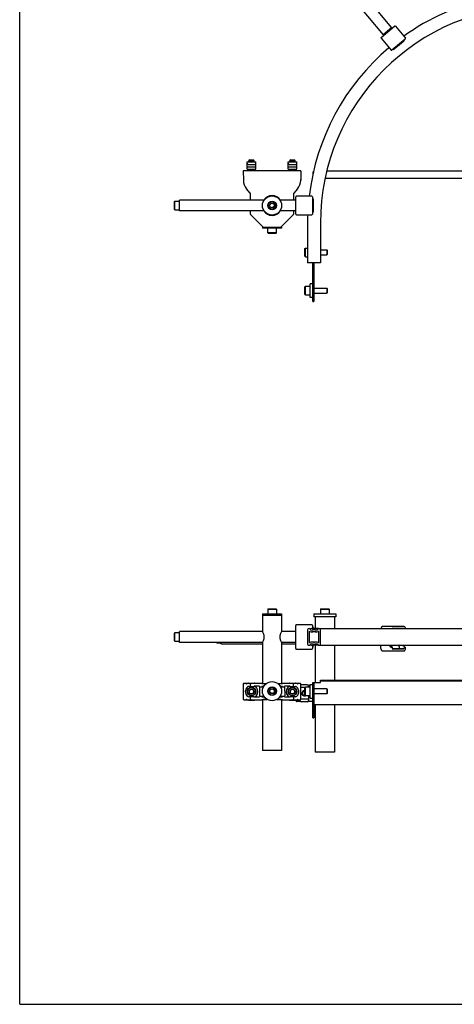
# Model space of a CAD drawing. Header units: inches. Extents: x 0 to 88, y 0 to 68.
# Tile 1 of 4: x 0 to 19.9, y 0 to 45. Entities that reach past the tile are written whole.
import ezdxf

# ---------------------------------------------------------------- set-up
doc = ezdxf.new("R2010")
doc.units = ezdxf.units.IN
doc.header["$LTSCALE"] = 4.84
doc.header["$MEASUREMENT"] = 0
doc.layers.get('0').update_dxf_attribs({"linetype": 'CONTINUOUS'})
for name, color, linetype in [('206380_BL2', 7, 'CONTINUOUS'), ('206381_206381_BL7', 7, 'CONTINUOUS'), ('206383_206383_BL23', 7, 'CONTINUOUS'), ('206383_206383_BL9', 7, 'CONTINUOUS'), ('206385_0_875OD_BL18', 7, 'CONTINUOUS'), ('206385_0_875OD_BL6', 7, 'CONTINUOUS'), ('206386_BL1', 7, 'CONTINUOUS'), ('206397_206397_BL37', 7, 'CONTINUOUS'), ('206397_206397_BL52', 7, 'CONTINUOUS'), ('206685_BL10', 7, 'CONTINUOUS'), ('206685_BL29', 7, 'CONTINUOUS'), ('206685_BL30', 7, 'CONTINUOUS'), ('207125_WW_207125_08_BL16', 7, 'CONTINUOUS'), ('207138_WW_8_BL14', 7, 'CONTINUOUS'), ('234013M_BL44', 7, 'CONTINUOUS'), ('605279P_BL15', 7, 'CONTINUOUS'), ('807_2859_91760A321_BL12', 7, 'CONTINUOUS'), ('807_2859_91760A321_BL4', 7, 'CONTINUOUS'), ('807_2859_91760A321_BL55', 7, 'CONTINUOUS'), ('911_709_91090A107_BL5', 7, 'CONTINUOUS'), ('911_709_91090A107_BL51', 7, 'CONTINUOUS'), ('911_710_911_710_BL17', 7, 'CONTINUOUS'), ('9206XXM_920614M_BL11', 7, 'CONTINUOUS'), ('9206XXM_920614M_BL3', 7, 'CONTINUOUS'), ('9206XXM_920614M_BL8', 7, 'CONTINUOUS'), ('9206XXM_9206150M_BL0', 7, 'CONTINUOUS'), ('9206XXM_920620M_BL13', 7, 'CONTINUOUS'), ('9206XXM_920620M_BL50', 7, 'CONTINUOUS')]:
    doc.layers.add(name, color=color, linetype=linetype)

# ---------------------------------------------------------------- blocks, each defined once
blk = doc.blocks.new('9206XXM_9206150M_BL0', base_point=(7.198, 26.676))
at = {"layer": '9206XXM_9206150M_BL0', "color": 7, "linetype": 'CONTINUOUS'}
for p, q in [((7.08, 36.723), (7.099, 36.742)), ((7.08, 36.368), (7.08, 36.723)), ((7.099, 36.349), (7.099, 36.742)), ((7.099, 36.742), (7.316, 36.742)), ((7.08, 36.368), (7.099, 36.349)), ((7.099, 36.349), (7.316, 36.349)), ((7.08, 16.983), (7.099, 17.003)), ((7.08, 16.629), (7.08, 16.983)), ((7.099, 16.609), (7.099, 17.003)), ((7.099, 17.003), (7.316, 17.003)), ((7.08, 16.629), (7.099, 16.609)), ((7.099, 16.609), (7.316, 16.609))]:
    blk.add_line(p, q, dxfattribs=at)
blk = doc.blocks.new('206386_BL1', base_point=(9.971, 26.676))
at = {"layer": '206386_BL1', "color": 7, "linetype": 'CONTINUOUS'}
for p, q in [((7.316, 36.295), (7.316, 36.795)), ((11.182, 36.795), (7.316, 36.795)), ((12.626, 36.795), (11.9, 36.795)), ((11.182, 36.295), (7.316, 36.295)), ((12.626, 36.295), (11.9, 36.295)), ((7.316, 16.556), (7.316, 17.056)), ((11.106, 17.056), (7.316, 17.056)), ((12.626, 17.056), (11.975, 17.056)), ((11.106, 16.556), (7.316, 16.556)), ((12.626, 16.556), (11.975, 16.556))]:
    blk.add_line(p, q, dxfattribs=at)
blk = doc.blocks.new('206380_BL2', base_point=(39.561, 31.383))
at = {"layer": '206380_BL2', "color": 7, "linetype": 'CONTINUOUS'}
for p, q in [((10.226, 38.124), (10.229, 37.709)), ((12.856, 38.124), (10.226, 38.124)), ((12.856, 38.124), (12.852, 37.709)), ((10.254, 37.709), (10.229, 37.709)), ((12.852, 37.709), (12.827, 37.709)), ((10.377, 37.311), (10.396, 37.327)), ((10.547, 37.111), (10.377, 37.311)), ((10.553, 36.795), (10.553, 37.095)), ((12.529, 37.095), (12.529, 36.795)), ((12.705, 37.311), (12.535, 37.111)), ((12.685, 37.327), (12.705, 37.311)), ((10.553, 36.147), (10.553, 36.295)), ((10.56, 36.129), (11.124, 35.565)), ((12.522, 36.129), (11.957, 35.565)), ((12.529, 36.295), (12.529, 36.147)), ((11.142, 35.557), (11.23, 35.557)), ((11.852, 35.557), (11.94, 35.557)), ((10.226, 14.656), (10.226, 13.956)), ((11.103, 14.681), (10.251, 14.681)), ((10.475, 14.542), (10.714, 14.542)), ((10.553, 14.575), (10.553, 14.647)), ((10.966, 14.55), (10.836, 14.55)), ((11.068, 14.556), (11.069, 14.556)), ((11.071, 14.667), (11.069, 14.667)), ((11.069, 14.556), (11.07, 14.556)), ((11.07, 14.556), (11.072, 14.556)), ((11.073, 14.667), (11.071, 14.667)), ((11.072, 14.556), (11.074, 14.556)), ((11.103, 14.542), (11.072, 14.542)), ((11.074, 14.666), (11.073, 14.667)), ((11.078, 14.666), (11.074, 14.666)), ((11.074, 14.556), (11.078, 14.556)), ((11.082, 14.666), (11.078, 14.666)), ((11.078, 14.556), (11.083, 14.556)), ((11.088, 14.666), (11.082, 14.666)), ((11.083, 14.556), (11.092, 14.556)), ((11.098, 14.666), (11.088, 14.666)), ((11.092, 14.556), (11.103, 14.557)), ((11.112, 14.666), (11.098, 14.666)), ((11.103, 14.557), (11.119, 14.557)), ((11.13, 14.665), (11.112, 14.666)), ((11.119, 14.557), (11.138, 14.557)), ((11.15, 14.665), (11.13, 14.665)), ((11.138, 14.557), (11.162, 14.557)), ((11.257, 14.659), (11.142, 14.659)), ((11.142, 14.563), (11.173, 14.563)), ((11.174, 14.665), (11.15, 14.665)), ((11.162, 14.557), (11.17, 14.558)), ((11.201, 14.664), (11.174, 14.665)), ((11.231, 14.664), (11.201, 14.664)), ((11.263, 14.664), (11.231, 14.664)), ((11.827, 14.664), (11.818, 14.664)), ((11.94, 14.659), (11.825, 14.659)), ((11.859, 14.664), (11.827, 14.664)), ((11.892, 14.665), (11.859, 14.664)), ((11.92, 14.665), (11.892, 14.665)), ((11.908, 14.563), (11.94, 14.563)), ((11.912, 14.558), (11.935, 14.557)), ((11.943, 14.665), (11.92, 14.665)), ((11.935, 14.557), (11.955, 14.557)), ((11.963, 14.665), (11.943, 14.665)), ((11.955, 14.557), (11.972, 14.557)), ((11.979, 14.666), (11.963, 14.665)), ((11.972, 14.557), (11.986, 14.556)), ((12.831, 14.681), (11.978, 14.681)), ((12.009, 14.542), (11.978, 14.542)), ((11.99, 14.666), (11.979, 14.666)), ((11.986, 14.556), (11.995, 14.556)), ((11.999, 14.666), (11.99, 14.666)), ((11.995, 14.556), (12.001, 14.556)), ((12.004, 14.666), (11.999, 14.666)), ((12.001, 14.556), (12.005, 14.556)), ((12.007, 14.666), (12.004, 14.666)), ((12.005, 14.556), (12.008, 14.556)), ((12.01, 14.667), (12.007, 14.666)), ((12.008, 14.556), (12.01, 14.556)), ((12.011, 14.667), (12.01, 14.667)), ((12.01, 14.556), (12.012, 14.556)), ((12.013, 14.667), (12.011, 14.667)), ((12.014, 14.667), (12.013, 14.667)), ((12.246, 14.55), (12.116, 14.55)), ((12.368, 14.542), (12.607, 14.542)), ((12.529, 14.575), (12.529, 14.647)), ((12.856, 13.956), (12.856, 14.656)), ((13.187, 14.602), (13.281, 14.602)), ((10.714, 14.07), (10.475, 14.07)), ((10.553, 13.965), (10.553, 14.037)), ((10.836, 14.063), (10.966, 14.063)), ((11.071, 14.057), (11.069, 14.057)), ((11.073, 14.057), (11.071, 14.057)), ((11.072, 14.07), (11.103, 14.07)), ((11.074, 14.056), (11.073, 14.057)), ((11.078, 14.056), (11.074, 14.056)), ((11.082, 14.056), (11.078, 14.056)), ((11.088, 14.056), (11.082, 14.056)), ((11.098, 14.056), (11.088, 14.056)), ((11.112, 14.056), (11.098, 14.056)), ((11.13, 14.055), (11.112, 14.056)), ((11.15, 14.055), (11.13, 14.055)), ((11.203, 14.049), (11.142, 14.049)), ((11.174, 14.055), (11.15, 14.055)), ((11.198, 14.054), (11.174, 14.055)), ((11.94, 14.049), (11.879, 14.049)), ((11.94, 14.055), (11.916, 14.055)), ((11.96, 14.055), (11.94, 14.055)), ((11.977, 14.056), (11.96, 14.055)), ((11.988, 14.056), (11.977, 14.056)), ((11.978, 14.07), (12.009, 14.07)), ((11.997, 14.056), (11.988, 14.056)), ((12.007, 14.056), (12.004, 14.056)), ((12.01, 14.057), (12.007, 14.056)), ((12.011, 14.057), (12.01, 14.057)), ((12.013, 14.057), (12.011, 14.057)), ((12.014, 14.057), (12.013, 14.057)), ((12.116, 14.063), (12.246, 14.063)), ((12.607, 14.07), (12.368, 14.07)), ((12.529, 14.037), (12.529, 13.965)), ((10.251, 13.931), (11.103, 13.931)), ((11.068, 13.946), (11.069, 13.946)), ((11.069, 13.946), (11.07, 13.946)), ((11.07, 13.946), (11.072, 13.946)), ((11.072, 13.946), (11.074, 13.946)), ((11.074, 13.946), (11.077, 13.946)), ((11.077, 13.946), (11.082, 13.946)), ((11.082, 13.946), (11.088, 13.946)), ((11.088, 13.946), (11.098, 13.947)), ((11.098, 13.947), (11.11, 13.947)), ((11.11, 13.947), (11.128, 13.947)), ((11.128, 13.947), (11.15, 13.947)), ((11.142, 13.953), (11.312, 13.953)), ((11.15, 13.947), (11.175, 13.948)), ((11.175, 13.948), (11.206, 13.948)), ((11.206, 13.948), (11.242, 13.948)), ((11.242, 13.948), (11.276, 13.948)), ((11.762, 13.949), (11.798, 13.948)), ((11.769, 13.953), (11.94, 13.953)), ((11.798, 13.948), (11.834, 13.948)), ((11.834, 13.948), (11.866, 13.948)), ((11.866, 13.948), (11.895, 13.948)), ((11.895, 13.948), (11.92, 13.947)), ((11.92, 13.947), (11.942, 13.947)), ((11.942, 13.947), (11.961, 13.947)), ((11.961, 13.947), (11.977, 13.947)), ((11.977, 13.947), (11.99, 13.946)), ((11.978, 13.931), (12.831, 13.931)), ((11.99, 13.946), (11.998, 13.946)), ((11.998, 13.946), (12.004, 13.946)), ((12.004, 13.946), (12.007, 13.946)), ((12.007, 13.946), (12.009, 13.946)), ((12.009, 13.946), (12.011, 13.946)), ((12.011, 13.946), (12.012, 13.946)), ((12.642, 13.877), (12.642, 13.928)), ((12.852, 13.852), (12.667, 13.852)), ((13.401, 13.852), (13.187, 13.852))]:
    blk.add_line(p, q, dxfattribs=at)
for points in [[(11.069, 14.667), (11.068, 14.667), (11.068, 14.667), (11.067, 14.667), (11.067, 14.667), (11.067, 14.667), (11.067, 14.667), (11.067, 14.667)], [(11.067, 14.555), (11.067, 14.555), (11.067, 14.555), (11.067, 14.555), (11.067, 14.555), (11.067, 14.555), (11.067, 14.555), (11.068, 14.556), (11.068, 14.556)], [(12.012, 14.556), (12.013, 14.556), (12.013, 14.556), (12.014, 14.556), (12.014, 14.555), (12.015, 14.555), (12.015, 14.555), (12.015, 14.555), (12.015, 14.555)], [(12.015, 14.667), (12.015, 14.667), (12.015, 14.667), (12.015, 14.667), (12.015, 14.667), (12.015, 14.667), (12.014, 14.667), (12.014, 14.667), (12.014, 14.667)], [(11.069, 14.057), (11.068, 14.057), (11.068, 14.057), (11.067, 14.057), (11.067, 14.057), (11.067, 14.057), (11.067, 14.057), (11.067, 14.057)], [(11.916, 14.055), (11.887, 14.054), (11.883, 14.054)], [(12.004, 14.056), (11.999, 14.056), (11.997, 14.056)], [(12.015, 14.057), (12.015, 14.057), (12.015, 14.057), (12.015, 14.057), (12.015, 14.057), (12.015, 14.057), (12.014, 14.057), (12.014, 14.057), (12.014, 14.057)], [(11.067, 13.945), (11.067, 13.945), (11.067, 13.945), (11.067, 13.945), (11.067, 13.945), (11.067, 13.945), (11.067, 13.945), (11.068, 13.946), (11.068, 13.946)], [(11.276, 13.948), (11.314, 13.949), (11.32, 13.949)], [(12.012, 13.946), (12.013, 13.946), (12.014, 13.946), (12.014, 13.945), (12.015, 13.945), (12.015, 13.945), (12.015, 13.945), (12.015, 13.945)]]:
    blk.add_lwpolyline(points, dxfattribs=at)
for centre, radius, start, end in [((10.854, 37.715), 0.625, 180.5, 220.2173), ((12.227, 37.715), 0.625, 319.7827, 359.5), ((10.528, 37.095), 0.025, 0, 40.2173), ((11.541, 36.545), 0.454, 33.4836, 146.5162), ((12.554, 37.095), 0.025, 139.7827, 180), ((10.578, 36.147), 0.025, 180, 225), ((11.541, 36.545), 0.454, 213.4836, 326.5162), ((12.504, 36.147), 0.025, 315, 360), ((11.142, 35.582), 0.025, 225, 270), ((11.94, 35.582), 0.025, 270, 315), ((10.254, 14.653), 0.025, 90.0081, 179.9919), ((10.603, 14.306), 0.288, 133.5992, 226.4008), ((10.475, 14.441), 0.101, 90, 133.5992), ((10.578, 14.647), 0.025, 90.0017, 179.9959), ((10.578, 14.575), 0.025, 180.0041, 269.9983), ((10.714, 14.399), 0.143, 42.4209, 90), ((10.863, -9.309), 23.858, 90.0647, 90.351), ((10.714, 14.399), 0.143, 40.0688, 42.4326), ((10.603, 14.306), 0.288, 319.9325, 40.0675), ((10.603, 14.306), 0.294, 318.7126, 41.2874), ((12.478, 14.306), 0.294, 138.7126, 221.2874), ((12.478, 14.306), 0.288, 139.9325, 220.0675), ((12.238, -3.865), 18.415, 89.6067, 89.9777), ((12.367, 14.399), 0.143, 137.5674, 139.9312), ((12.368, 14.399), 0.143, 90, 137.5791), ((12.504, 14.647), 0.025, 0.0041, 89.9983), ((12.504, 14.575), 0.025, 270.0017, 359.9959), ((12.607, 14.441), 0.101, 46.4008, 90), ((12.478, 14.306), 0.288, 313.5992, 46.4008), ((12.827, 14.653), 0.025, 0.0081, 89.9919), ((10.475, 14.171), 0.101, 226.4008, 270), ((10.578, 14.037), 0.025, 90.0017, 179.9959), ((10.578, 13.965), 0.025, 180.0041, 269.9983), ((10.714, 14.213), 0.143, 270, 317.5791), ((10.843, 32.477), 18.415, 269.6067, 269.9777), ((10.714, 14.213), 0.143, 317.5674, 319.9312), ((12.219, 37.921), 23.858, 270.0647, 270.351), ((12.367, 14.213), 0.143, 220.0688, 222.4326), ((12.368, 14.213), 0.143, 222.4209, 270), ((12.504, 14.037), 0.025, 0.0041, 89.9983), ((12.504, 13.965), 0.025, 270.0017, 359.9959), ((12.607, 14.171), 0.101, 270, 313.5992), ((10.254, 13.96), 0.025, 180.0081, 269.9919), ((12.827, 13.96), 0.025, 270.0081, 359.9919)]:
    blk.add_arc(centre, radius, start, end, dxfattribs=at)
for centre, major_axis, start_param, end_param in [((10.251, 14.656), (0.0177, -0.0177), 2.356233, 3.926953), ((12.831, 14.656), (0.0177, 0.0177), -0.78536, 0.78536), ((10.251, 13.956), (-0.0177, -0.0177), -0.78536, 0.78536), ((12.667, 13.877), (0.0177, 0.0177), -3.926953, -2.356233), ((12.831, 13.956), (-0.0177, 0.0177), 2.356233, 3.926953)]:
    blk.add_ellipse(centre, major_axis=major_axis, ratio=0.999924, start_param=start_param, end_param=end_param, dxfattribs=at)
for points, knots in [([(10.377, 14.649), (10.377, 14.652), (10.378, 14.659), (10.382, 14.666), (10.386, 14.67), (10.389, 14.672), (10.393, 14.674), (10.395, 14.674), (10.396, 14.674)], [0, 0, 0, 0, 0.278839, 0.541494, 0.664135, 0.780486, 0.891843, 1, 1, 1, 1]), ([(12.685, 14.674), (12.687, 14.674), (12.689, 14.674), (12.693, 14.672), (12.696, 14.67), (12.7, 14.666), (12.704, 14.659), (12.705, 14.652), (12.705, 14.649)], [0, 0, 0, 0, 0.10814, 0.219436, 0.335728, 0.458351, 0.721066, 1, 1, 1, 1]), ([(10.396, 13.938), (10.395, 13.938), (10.393, 13.938), (10.389, 13.94), (10.386, 13.942), (10.382, 13.947), (10.378, 13.954), (10.377, 13.96), (10.377, 13.963)], [0, 0, 0, 0, 0.10814, 0.219436, 0.335728, 0.458351, 0.721066, 1, 1, 1, 1]), ([(12.705, 13.963), (12.705, 13.96), (12.704, 13.954), (12.7, 13.947), (12.696, 13.942), (12.693, 13.94), (12.689, 13.938), (12.687, 13.938), (12.685, 13.938)], [0, 0, 0, 0, 0.278839, 0.541494, 0.664135, 0.780486, 0.891843, 1, 1, 1, 1])]:
    blk.add_open_spline(points, degree=3, knots=knots, dxfattribs=at)
blk = doc.blocks.new('9206XXM_920614M_BL3', base_point=(41.032, 25.436))
at = {"layer": '9206XXM_920614M_BL3', "color": 7, "linetype": 'CONTINUOUS'}
for p, q in [((11.433, 36.582), (11.518, 36.657)), ((11.456, 36.47), (11.433, 36.582)), ((11.518, 36.657), (11.626, 36.621)), ((11.649, 36.509), (11.563, 36.434)), ((11.626, 36.621), (11.649, 36.509)), ((11.563, 36.434), (11.456, 36.47)), ((11.364, 18.093), (11.344, 18.074)), ((11.344, 18.074), (11.344, 17.857)), ((11.344, 18.074), (11.738, 18.074)), ((11.364, 18.093), (11.718, 18.093)), ((11.718, 18.093), (11.738, 18.074)), ((11.738, 18.074), (11.738, 17.857))]:
    blk.add_line(p, q, dxfattribs=at)
for radius in [0.197, 0.177, 0.114]:
    blk.add_circle((11.541, 36.545), radius, dxfattribs=at)
blk = doc.blocks.new('807_2859_91760A321_BL4', base_point=(39.136, 30.228))
at = {"layer": '807_2859_91760A321_BL4', "color": 7, "linetype": 'CONTINUOUS'}
for p, q in [((10.521, 38.629), (10.485, 38.604)), ((10.485, 38.537), (10.485, 38.604)), ((10.485, 38.604), (10.721, 38.604)), ((10.521, 38.629), (10.686, 38.629)), ((10.686, 38.629), (10.721, 38.604)), ((10.721, 38.537), (10.721, 38.604)), ((10.485, 38.124), (10.485, 38.202)), ((10.721, 38.124), (10.721, 38.202)), ((10.492, 14.33), (10.569, 14.414)), ((10.527, 14.222), (10.492, 14.33)), ((10.638, 14.198), (10.527, 14.222)), ((10.569, 14.414), (10.68, 14.39)), ((10.714, 14.282), (10.638, 14.198)), ((10.68, 14.39), (10.714, 14.282))]:
    blk.add_line(p, q, dxfattribs=at)
for radius in [0.197, 0.185, 0.114]:
    blk.add_circle((10.603, 14.306), radius, dxfattribs=at)
blk = doc.blocks.new('911_709_91090A107_BL5', base_point=(34.803, 27.395))
at = {"layer": '911_709_91090A107_BL5', "color": 7, "linetype": 'CONTINUOUS'}
for p, q in [((11.103, 17.857), (11.103, 17.806)), ((11.103, 17.857), (11.978, 17.857)), ((11.978, 17.806), (11.103, 17.806)), ((11.978, 17.857), (11.978, 17.806))]:
    blk.add_line(p, q, dxfattribs=at)
blk.add_circle((11.541, 36.545), 0.438, dxfattribs=at)
blk = doc.blocks.new('206385_0_875OD_BL6', base_point=(34.803, 14.709))
at = {"layer": '206385_0_875OD_BL6', "color": 7, "linetype": 'CONTINUOUS'}
for p, q in [((11.103, 17.806), (11.103, 17.061)), ((11.103, 17.806), (11.978, 17.806)), ((11.978, 17.806), (11.978, 17.061)), ((11.106, 17.056), (11.103, 17.061)), ((11.978, 17.061), (11.976, 17.056)), ((11.103, 16.551), (11.106, 16.556)), ((11.103, 16.551), (11.103, 14.666)), ((11.976, 16.556), (11.978, 16.551)), ((11.978, 16.551), (11.978, 14.666)), ((11.103, 14.557), (11.103, 14.523)), ((11.978, 14.557), (11.978, 14.523)), ((11.103, 14.089), (11.103, 14.056)), ((11.978, 14.089), (11.978, 14.056)), ((11.103, 13.947), (11.103, 11.611)), ((11.978, 13.947), (11.978, 11.611)), ((11.978, 11.611), (11.103, 11.611))]:
    blk.add_line(p, q, dxfattribs=at)
for points, knots in [([(11.185, 16.806), (11.185, 16.821), (11.183, 16.851), (11.176, 16.893), (11.164, 16.932), (11.147, 16.976), (11.128, 17.017), (11.112, 17.046), (11.106, 17.056)], [0, 0, 0, 0, 0.169145, 0.333335, 0.488334, 0.630792, 0.864061, 1, 1, 1, 1]), ([(11.106, 16.556), (11.112, 16.566), (11.128, 16.595), (11.147, 16.636), (11.164, 16.68), (11.176, 16.719), (11.183, 16.762), (11.185, 16.791), (11.185, 16.806)], [0, 0, 0, 0, 0.136099, 0.369384, 0.511814, 0.666775, 0.830915, 1, 1, 1, 1]), ([(11.976, 17.056), (11.97, 17.046), (11.954, 17.017), (11.934, 16.976), (11.918, 16.932), (11.906, 16.893), (11.898, 16.851), (11.896, 16.821), (11.896, 16.806)], [0, 0, 0, 0, 0.136099, 0.369384, 0.511814, 0.666775, 0.830915, 1, 1, 1, 1]), ([(11.896, 16.806), (11.896, 16.791), (11.898, 16.762), (11.906, 16.719), (11.918, 16.68), (11.934, 16.636), (11.954, 16.595), (11.97, 16.566), (11.976, 16.556)], [0, 0, 0, 0, 0.169145, 0.333335, 0.488334, 0.630792, 0.864061, 1, 1, 1, 1])]:
    blk.add_open_spline(points, degree=3, knots=knots, dxfattribs=at)
blk = doc.blocks.new('206381_206381_BL7', base_point=(34.803, 25.442))
at = {"layer": '206381_206381_BL7', "color": 7, "linetype": 'CONTINUOUS'}
for p, q in [((10.969, 14.508), (10.962, 14.105)), ((10.984, 14.523), (11.15, 14.523)), ((11.931, 14.523), (12.097, 14.523)), ((12.112, 14.508), (12.119, 14.105)), ((11.173, 14.089), (10.977, 14.089)), ((12.104, 14.089), (11.909, 14.089))]:
    blk.add_line(p, q, dxfattribs=at)
for centre, radius, start, end in [((11.541, 36.545), 0.453, 33.5387, 146.4613), ((11.541, 36.545), 0.453, 213.5387, 326.4613), ((11.3, 36.049), 0.0992, 58.9487, 63.8207), ((11.781, 36.049), 0.0992, 116.179, 121.0522), ((10.984, 14.508), 0.015, 90, 179), ((12.097, 14.508), 0.015, 1, 90), ((10.977, 14.104), 0.015, 179, 270), ((12.104, 14.104), 0.015, 270, 1)]:
    blk.add_arc(centre, radius, start, end, dxfattribs=at)
blk = doc.blocks.new('9206XXM_920614M_BL8', base_point=(34.077, 24.818))
at = {"layer": '9206XXM_920614M_BL8', "color": 7, "linetype": 'CONTINUOUS'}
for p, q in [((11.344, 35.29), (11.344, 35.506)), ((11.364, 35.27), (11.344, 35.29)), ((11.738, 35.29), (11.344, 35.29)), ((11.718, 35.27), (11.364, 35.27)), ((11.718, 35.27), (11.738, 35.29)), ((11.738, 35.29), (11.738, 35.506)), ((11.453, 14.399), (11.56, 14.438)), ((11.56, 14.438), (11.647, 14.366)), ((11.434, 14.287), (11.453, 14.399)), ((11.522, 14.214), (11.434, 14.287)), ((11.628, 14.254), (11.522, 14.214)), ((11.647, 14.366), (11.628, 14.254))]:
    blk.add_line(p, q, dxfattribs=at)
for radius in [0.197, 0.177, 0.114]:
    blk.add_circle((11.541, 14.326), radius, dxfattribs=at)
blk = doc.blocks.new('206383_206383_BL9', base_point=(35.559, 26.609))
at = {"layer": '206383_206383_BL9', "color": 7, "linetype": 'CONTINUOUS'}
for p, q in [((12.626, 36.148), (12.626, 36.943)), ((13.361, 36.973), (12.656, 36.973)), ((13.391, 36.943), (13.391, 36.148)), ((12.656, 36.118), (13.361, 36.118)), ((12.626, 16.275), (12.626, 17.337)), ((13.361, 17.367), (12.656, 17.367)), ((13.269, 17.181), (13.367, 17.201)), ((13.391, 17.337), (13.391, 17.231)), ((12.656, 16.245), (13.361, 16.245)), ((13.367, 16.411), (13.269, 16.431)), ((13.391, 16.382), (13.391, 16.275))]:
    blk.add_line(p, q, dxfattribs=at)
for centre, start, end in [((12.656, 36.943), 90, 180), ((13.361, 36.943), 0, 90), ((12.656, 36.148), 180, 270), ((13.361, 36.148), 270, 360), ((12.656, 17.337), 90, 180), ((13.361, 17.337), 0, 90), ((13.361, 17.231), 281.5, 360), ((12.656, 16.275), 180, 270), ((13.361, 16.275), 270, 360), ((13.361, 16.382), 0, 78.5)]:
    blk.add_arc(centre, 0.03, start, end, dxfattribs=at)
blk = doc.blocks.new('206685_BL10', base_point=(13.019, 30.055))
at = {"layer": '206685_BL10', "color": 7, "linetype": 'CONTINUOUS'}
for p, q in [((12.827, 45.934), (12.827, 46.269)), ((12.827, 46.269), (13.212, 46.269)), ((12.827, 46.151), (13.212, 46.151)), ((13.153, 46.052), (12.886, 46.052)), ((13.212, 45.934), (13.212, 46.269)), ((13.212, 45.934), (12.827, 45.934)), ((13.046, 14.495), (12.856, 14.495)), ((13.153, 14.613), (12.886, 14.613)), ((13.212, 14.554), (13.212, 14.514)), ((13.212, 14.12), (13.212, 13.9)), ((12.827, 13.9), (12.827, 13.931)), ((13.212, 13.959), (12.856, 13.959)), ((13.153, 13.841), (12.886, 13.841))]:
    blk.add_line(p, q, dxfattribs=at)
for centre, start, end in [((12.886, 14.554), 90, 120.1996), ((13.153, 14.554), 0, 90), ((12.886, 13.9), 180, 270), ((13.153, 13.9), 270, 360)]:
    blk.add_arc(centre, 0.0591, start, end, dxfattribs=at)
for centre, start_param, end_param in [((12.886, 45.993), 0, 1.570796), ((13.153, 45.993), -1.570796, 0)]:
    blk.add_ellipse(centre, major_axis=(0, 0.0591), ratio=1, start_param=start_param, end_param=end_param, dxfattribs=at)
blk = doc.blocks.new('9206XXM_920614M_BL11', base_point=(13.957, 32.99))
at = {"layer": '9206XXM_920614M_BL11', "color": 7, "linetype": 'CONTINUOUS'}
for p, q in [((13.845, 47.942), (13.915, 48.031)), ((13.886, 47.837), (13.845, 47.942)), ((13.999, 47.82), (13.886, 47.837)), ((13.915, 48.031), (14.028, 48.014)), ((14.069, 47.909), (13.999, 47.82)), ((14.028, 48.014), (14.069, 47.909)), ((13.78, 18.093), (13.76, 18.074)), ((13.76, 18.074), (13.76, 17.857)), ((13.76, 18.074), (14.154, 18.074)), ((13.78, 18.093), (14.134, 18.093)), ((14.134, 18.093), (14.154, 18.074)), ((14.154, 18.074), (14.154, 17.857))]:
    blk.add_line(p, q, dxfattribs=at)
for radius in [0.197, 0.177, 0.114]:
    blk.add_circle((13.957, 47.925), radius, dxfattribs=at)
blk = doc.blocks.new('807_2859_91760A321_BL12', base_point=(36.215, 26.369))
at = {"layer": '807_2859_91760A321_BL12', "color": 7, "linetype": 'CONTINUOUS'}
for p, q in [((12.396, 38.629), (12.36, 38.604)), ((12.36, 38.604), (12.596, 38.604)), ((12.36, 38.537), (12.36, 38.604)), ((12.396, 38.629), (12.561, 38.629)), ((12.561, 38.629), (12.596, 38.604)), ((12.596, 38.537), (12.596, 38.604)), ((12.36, 38.124), (12.36, 38.202)), ((12.596, 38.124), (12.596, 38.202)), ((12.367, 14.33), (12.444, 14.414)), ((12.402, 14.222), (12.367, 14.33)), ((12.513, 14.198), (12.402, 14.222)), ((12.444, 14.414), (12.555, 14.39)), ((12.589, 14.282), (12.513, 14.198)), ((12.555, 14.39), (12.589, 14.282))]:
    blk.add_line(p, q, dxfattribs=at)
for radius in [0.197, 0.185, 0.114]:
    blk.add_circle((12.478, 14.306), radius, dxfattribs=at)
blk = doc.blocks.new('9206XXM_920620M_BL13', base_point=(13.557, 23.484))
at = {"layer": '9206XXM_920620M_BL13', "color": 7, "linetype": 'CONTINUOUS'}
for p, q in [((13.045, 32.828), (13.065, 32.848)), ((13.045, 32.474), (13.045, 32.828)), ((13.045, 32.474), (13.065, 32.454)), ((13.065, 32.848), (13.281, 32.848)), ((13.065, 32.454), (13.065, 32.848)), ((13.065, 32.454), (13.281, 32.454)), ((13.449, 32.769), (14.049, 32.769)), ((13.449, 32.533), (14.049, 32.533)), ((14.069, 32.749), (14.049, 32.769)), ((14.049, 32.769), (14.049, 32.533)), ((14.069, 32.553), (14.049, 32.533)), ((14.069, 32.749), (14.069, 32.553)), ((13.065, 14.514), (13.045, 14.494)), ((13.045, 14.14), (13.045, 14.494)), ((13.065, 14.12), (13.065, 14.514)), ((13.281, 14.514), (13.065, 14.514)), ((14.049, 14.435), (13.449, 14.435)), ((14.049, 14.435), (14.049, 14.199)), ((14.049, 14.435), (14.069, 14.415)), ((14.069, 14.415), (14.069, 14.218)), ((13.045, 14.14), (13.065, 14.12)), ((13.281, 14.12), (13.065, 14.12)), ((14.049, 14.199), (13.449, 14.199)), ((14.069, 14.218), (14.049, 14.199))]:
    blk.add_line(p, q, dxfattribs=at)
blk = doc.blocks.new('207138_WW_8_BL14', base_point=(40.468, 31.268))
at = {"layer": '207138_WW_8_BL14', "color": 7, "linetype": 'CONTINUOUS'}
for p, q in [((13.166, 35.74), (13.166, 33.917)), ((13.756, 35.74), (13.756, 33.917)), ((13.756, 33.917), (13.166, 33.917)), ((13.166, 17.137), (13.166, 16.476)), ((13.249, 17.186), (13.197, 17.175)), ((13.66, 17.186), (13.427, 17.186)), ((13.652, 17.172), (13.477, 17.172)), ((13.725, 17.175), (13.673, 17.186)), ((13.688, 17.186), (27.006, 17.186)), ((13.756, 16.476), (13.756, 17.137)), ((13.245, 17.045), (13.245, 16.567)), ((13.558, 17.039), (13.364, 17.039)), ((13.678, 16.567), (13.678, 17.045)), ((13.197, 16.437), (13.249, 16.426)), ((13.558, 16.573), (13.364, 16.573)), ((13.66, 16.426), (13.427, 16.426)), ((13.652, 16.44), (13.477, 16.44)), ((13.673, 16.426), (13.725, 16.437)), ((13.688, 16.426), (27.006, 16.426))]:
    blk.add_line(p, q, dxfattribs=at)
for centre, radius, start, end in [((23.676, 35.74), 10.51, 102.3876, 125.5566), ((23.676, 35.74), 9.92, 90, 180), ((23.676, 35.74), 10.51, 130.2184, 173.2646), ((23.676, 35.74), 10.51, 177.9364, 180), ((13.205, 17.137), 0.0394, 101.7505, 180), ((13.253, 17.167), 0.0197, 26.3933, 101.7505), ((13.364, 17.222), 0.104, 206.3933, 328.5989), ((13.461, 17.162), 0.00984, 31.4011, 148.5989), ((13.558, 17.222), 0.104, 211.4011, 333.6067), ((13.669, 17.167), 0.0197, 78.2495, 153.6067), ((13.717, 17.137), 0.0394, 0, 78.2495), ((13.264, 17.045), 0.0197, 60.5928, 180), ((13.364, 17.222), 0.183, 240.5928, 298.7128), ((13.461, 17.044), 0.0197, 61.2872, 118.7128), ((13.558, 17.222), 0.183, 241.2872, 299.4072), ((13.658, 17.045), 0.0197, 0, 119.4072), ((13.205, 16.476), 0.0394, 180, 258.2495), ((13.264, 16.567), 0.0197, 180, 299.4072), ((13.253, 16.446), 0.0197, 258.2495, 333.6067), ((13.364, 16.39), 0.104, 31.4011, 153.6067), ((13.364, 16.39), 0.183, 61.2872, 119.4072), ((13.461, 16.568), 0.0197, 241.2872, 298.7128), ((13.461, 16.45), 0.00984, 211.4011, 328.5989), ((13.558, 16.39), 0.104, 26.3933, 148.5989), ((13.558, 16.39), 0.183, 60.5928, 118.7128), ((13.658, 16.567), 0.0197, 240.5928, 360), ((13.669, 16.446), 0.0197, 206.3933, 281.7505), ((13.717, 16.476), 0.0394, 281.7505, 360)]:
    blk.add_arc(centre, radius, start, end, dxfattribs=at)
blk = doc.blocks.new('605279P_BL15', base_point=(13.341, 23.484))
at = {"layer": '605279P_BL15', "color": 7, "linetype": 'CONTINUOUS'}
for p, q in [((13.401, 32.961), (13.281, 32.961)), ((13.281, 32.341), (13.281, 32.961)), ((13.401, 32.341), (13.281, 32.341)), ((13.281, 14.007), (13.281, 14.627)), ((13.281, 14.627), (13.401, 14.627)), ((13.281, 14.007), (13.401, 14.007))]:
    blk.add_line(p, q, dxfattribs=at)
blk = doc.blocks.new('207125_WW_207125_08_BL16', base_point=(36.524, 25.616))
at = {"layer": '207125_WW_207125_08_BL16', "color": 7, "linetype": 'CONTINUOUS'}
for p, q in [((13.401, 38.031), (13.401, 37.937)), ((14.048, 38.127), (21.869, 38.127)), ((21.481, 37.777), (13.972, 37.777)), ((13.401, 32.151), (13.401, 33.917)), ((13.449, 33.917), (13.449, 32.151)), ((13.401, 32.151), (13.449, 32.151)), ((13.401, 13.104), (13.401, 14.729)), ((13.401, 14.729), (13.762, 14.729)), ((13.449, 14.729), (13.449, 13.104)), ((13.762, 14.729), (13.762, 14.825)), ((13.762, 14.825), (21.852, 14.825)), ((21.852, 14.777), (13.762, 14.777)), ((13.401, 13.904), (13.449, 13.904)), ((22.164, 13.707), (13.449, 13.707)), ((13.401, 13.104), (13.449, 13.104))]:
    blk.add_line(p, q, dxfattribs=at)
blk.add_arc((13.497, 38.031), 0.096, 129.6016, 180, dxfattribs=at)
blk = doc.blocks.new('911_710_911_710_BL17', base_point=(41.201, 33.076))
at = {"layer": '911_710_911_710_BL17', "color": 7, "linetype": 'CONTINUOUS'}
for p, q in [((13.457, 17.857), (13.457, 17.727)), ((13.457, 17.857), (14.457, 17.857)), ((14.457, 17.727), (13.457, 17.727)), ((14.457, 17.857), (14.457, 17.727))]:
    blk.add_line(p, q, dxfattribs=at)
blk = doc.blocks.new('206385_0_875OD_BL18', base_point=(13.957, 14.63))
at = {"layer": '206385_0_875OD_BL18', "color": 7, "linetype": 'CONTINUOUS'}
for p, q in [((13.519, 17.727), (13.519, 17.186)), ((14.394, 17.727), (14.394, 17.186)), ((13.519, 16.426), (13.519, 14.729)), ((14.394, 16.426), (14.394, 14.825)), ((13.519, 13.707), (13.519, 11.532)), ((14.394, 13.707), (14.394, 11.532)), ((14.394, 11.532), (13.519, 11.532))]:
    blk.add_line(p, q, dxfattribs=at)
blk = doc.blocks.new('206383_206383_BL23', base_point=(41.398, 30.457))
at = {"layer": '206383_206383_BL23', "color": 7, "linetype": 'CONTINUOUS'}
for p, q in [((16.533, 44.237), (17.142, 44.748)), ((17.185, 44.744), (17.638, 44.204)), ((16.53, 44.194), (16.983, 43.654)), ((17.634, 44.162), (17.025, 43.651)), ((17.557, 17.288), (16.61, 17.288)), ((17.063, 17.208), (17.557, 17.208)), ((16.523, 16.271), (16.523, 16.426)), ((16.939, 16.426), (16.939, 16.387)), ((16.949, 16.357), (17.03, 16.331)), ((17.051, 16.271), (17.051, 16.303)), ((17.557, 16.246), (17.063, 16.246)), ((17.532, 16.417), (17.532, 16.426)), ((17.624, 16.331), (17.584, 16.344)), ((17.645, 16.271), (17.645, 16.303)), ((16.61, 16.166), (17.557, 16.166))]:
    blk.add_line(p, q, dxfattribs=at)
for centre, start, end in [((17.162, 44.725), 40, 130), ((16.553, 44.214), 130, 220), ((17.615, 44.185), 310, 40), ((17.006, 43.674), 220, 310), ((17.021, 16.303), 0.0038, 72.4328), ((17.615, 16.303), 0.0038, 72.4328)]:
    blk.add_arc(centre, 0.03, start, end, dxfattribs=at)
for points, knots in [([(16.61, 17.288), (16.607, 17.288), (16.601, 17.288), (16.593, 17.286), (16.584, 17.284), (16.573, 17.279), (16.561, 17.271), (16.55, 17.26), (16.542, 17.25), (16.536, 17.239), (16.529, 17.225), (16.524, 17.206), (16.523, 17.193), (16.523, 17.186)], [0, 0, 0, 0, 0.059413, 0.118875, 0.178523, 0.238448, 0.359289, 0.482331, 0.544919, 0.608217, 0.736765, 0.867651, 1, 1, 1, 1]), ([(17.063, 17.208), (17.063, 17.208), (17.063, 17.208), (17.062, 17.208), (17.061, 17.208), (17.06, 17.207), (17.058, 17.205), (17.056, 17.202), (17.054, 17.197), (17.052, 17.192), (17.051, 17.188), (17.051, 17.186)], [0, 0, 0, 0, 0.021254, 0.037926, 0.060254, 0.127869, 0.235034, 0.38285, 0.565903, 0.774954, 1, 1, 1, 1]), ([(17.645, 17.186), (17.645, 17.193), (17.643, 17.206), (17.638, 17.225), (17.632, 17.239), (17.625, 17.25), (17.618, 17.26), (17.607, 17.271), (17.594, 17.279), (17.583, 17.284), (17.575, 17.286), (17.566, 17.288), (17.56, 17.288), (17.557, 17.288)], [0, 0, 0, 0, 0.132353, 0.263241, 0.391789, 0.455086, 0.517672, 0.640712, 0.76155, 0.821474, 0.881122, 0.940586, 1, 1, 1, 1]), ([(16.523, 16.271), (16.523, 16.264), (16.524, 16.251), (16.528, 16.235), (16.532, 16.223), (16.538, 16.211), (16.547, 16.198), (16.56, 16.184), (16.575, 16.174), (16.589, 16.169), (16.601, 16.167), (16.607, 16.166), (16.61, 16.166)], [0, 0, 0, 0, 0.132299, 0.26332, 0.328066, 0.392155, 0.518048, 0.641146, 0.761955, 0.881239, 0.940647, 1, 1, 1, 1]), ([(16.945, 16.361), (16.945, 16.362), (16.944, 16.363), (16.943, 16.366), (16.941, 16.369), (16.94, 16.374), (16.939, 16.38), (16.939, 16.385), (16.939, 16.387)], [0, 0, 0, 0, 0.092401, 0.198271, 0.315455, 0.441811, 0.713983, 1, 1, 1, 1]), ([(16.949, 16.357), (16.949, 16.357), (16.948, 16.357), (16.947, 16.358), (16.946, 16.36), (16.945, 16.361), (16.945, 16.361)], [0, 0, 0, 0, 0.104564, 0.304656, 0.604739, 1, 1, 1, 1]), ([(17.051, 16.271), (17.051, 16.269), (17.051, 16.265), (17.053, 16.26), (17.054, 16.256), (17.055, 16.254), (17.056, 16.252), (17.058, 16.25), (17.059, 16.248), (17.061, 16.247), (17.062, 16.247), (17.062, 16.246), (17.063, 16.246), (17.063, 16.246), (17.063, 16.246)], [0, 0, 0, 0, 0.217064, 0.42319, 0.518716, 0.607355, 0.687723, 0.758778, 0.869807, 0.90974, 0.94007, 0.962709, 0.979344, 1, 1, 1, 1]), ([(17.557, 16.166), (17.56, 16.166), (17.566, 16.167), (17.578, 16.169), (17.593, 16.174), (17.608, 16.184), (17.621, 16.198), (17.63, 16.211), (17.635, 16.223), (17.64, 16.235), (17.644, 16.251), (17.645, 16.264), (17.645, 16.271)], [0, 0, 0, 0, 0.059353, 0.118758, 0.238043, 0.358855, 0.481956, 0.60785, 0.67194, 0.736686, 0.867704, 1, 1, 1, 1])]:
    blk.add_open_spline(points, degree=3, knots=knots, dxfattribs=at)
blk = doc.blocks.new('206685_BL29', base_point=(36.171, 30.094))
at = {"layer": '206685_BL29', "color": 7, "linetype": 'CONTINUOUS'}
for p, q in [((12.285, 38.537), (12.671, 38.537)), ((12.285, 38.202), (12.285, 38.537)), ((12.285, 38.32), (12.671, 38.32)), ((12.345, 38.419), (12.612, 38.419)), ((12.671, 38.202), (12.671, 38.537)), ((12.285, 38.202), (12.671, 38.202)), ((12.345, 14.692), (12.612, 14.692)), ((12.345, 13.92), (12.612, 13.92))]:
    blk.add_line(p, q, dxfattribs=at)
for centre, start, end in [((12.345, 14.633), 90, 125.1685), ((12.612, 14.633), 54.8315, 90), ((12.345, 13.979), 234.8315, 270), ((12.612, 13.979), 270, 305.1685)]:
    blk.add_arc(centre, 0.0591, start, end, dxfattribs=at)
for centre, start_param, end_param in [((12.345, 38.478), 1.570796, 3.141593), ((12.612, 38.478), -3.141593, -1.570796)]:
    blk.add_ellipse(centre, major_axis=(0, 0.0591), ratio=1, start_param=start_param, end_param=end_param, dxfattribs=at)
blk = doc.blocks.new('206685_BL30', base_point=(10.603, 26.229))
at = {"layer": '206685_BL30', "color": 7, "linetype": 'CONTINUOUS'}
for p, q in [((10.41, 38.202), (10.41, 38.537)), ((10.41, 38.537), (10.796, 38.537)), ((10.41, 38.32), (10.796, 38.32)), ((10.47, 38.419), (10.737, 38.419)), ((10.796, 38.202), (10.796, 38.537)), ((10.41, 38.202), (10.796, 38.202)), ((10.47, 14.692), (10.737, 14.692)), ((10.47, 13.92), (10.737, 13.92))]:
    blk.add_line(p, q, dxfattribs=at)
for centre, start, end in [((10.47, 14.633), 90, 125.1685), ((10.737, 14.633), 54.8315, 90), ((10.47, 13.979), 234.8315, 270), ((10.737, 13.979), 270, 305.1685)]:
    blk.add_arc(centre, 0.0591, start, end, dxfattribs=at)
for centre, start_param, end_param in [((10.47, 38.478), 1.570796, 3.141593), ((10.737, 38.478), -3.141593, -1.570796)]:
    blk.add_ellipse(centre, major_axis=(0, 0.0591), ratio=1, start_param=start_param, end_param=end_param, dxfattribs=at)
blk = doc.blocks.new('206397_206397_BL37', base_point=(41.369, 30.19))
at = {"layer": '206397_206397_BL37', "color": 7, "linetype": 'CONTINUOUS'}
for p, q in [((17.354, 43.877), (17.134, 43.699)), ((17.33, 43.906), (17.354, 43.877)), ((17.568, 44.063), (17.354, 43.877)), ((17.105, 17.187), (17.101, 17.186)), ((17.111, 17.188), (17.328, 17.193)), ((17.328, 17.193), (17.329, 17.193)), ((17.546, 17.188), (17.329, 17.193)), ((16.955, 16.411), (17.021, 16.399)), ((17.105, 16.267), (17.051, 16.277)), ((17.072, 16.422), (17.231, 16.426)), ((17.328, 16.261), (17.111, 16.266)), ((17.329, 16.261), (17.328, 16.261)), ((17.546, 16.266), (17.329, 16.261)), ((17.508, 16.422), (17.349, 16.426))]:
    blk.add_line(p, q, dxfattribs=at)
for points in [[(17.111, 17.188), (17.11, 17.188), (17.107, 17.188), (17.105, 17.187)], [(17.555, 17.186), (17.553, 17.187), (17.548, 17.188), (17.546, 17.188)], [(17.105, 16.267), (17.108, 16.267), (17.111, 16.266), (17.111, 16.266)], [(17.546, 16.266), (17.548, 16.267), (17.553, 16.267), (17.557, 16.268), (17.56, 16.27), (17.564, 16.272), (17.567, 16.274), (17.57, 16.277), (17.573, 16.279), (17.575, 16.283), (17.578, 16.287), (17.579, 16.291), (17.58, 16.292)]]:
    blk.add_lwpolyline(points, dxfattribs=at)
for centre, radius, start, end in [((17.102, 43.737), 0.05, 239.8163, 309), ((17.535, 44.101), 0.05, 311, 20.1837), ((17.236, 16.435), 0.0498, 191.0198, 192.2022)]:
    blk.add_arc(centre, radius, start, end, dxfattribs=at)
for points, knots in [([(17.329, 17.193), (17.33, 17.193), (17.332, 17.193), (17.335, 17.191), (17.338, 17.189), (17.34, 17.187), (17.34, 17.187)], [0, 0, 0, 0, 0.231021, 0.470761, 0.725812, 1, 1, 1, 1]), ([(16.942, 16.426), (16.943, 16.424), (16.944, 16.42), (16.947, 16.417), (16.949, 16.414), (16.951, 16.413), (16.953, 16.412), (16.954, 16.411), (16.955, 16.411)], [0, 0, 0, 0, 0.289299, 0.552258, 0.673179, 0.787371, 0.895856, 1, 1, 1, 1]), ([(16.997, 16.352), (16.998, 16.357), (17.001, 16.366), (17.006, 16.379), (17.013, 16.391), (17.022, 16.401), (17.033, 16.41), (17.045, 16.417), (17.058, 16.421), (17.067, 16.422), (17.072, 16.422)], [0, 0, 0, 0, 0.128399, 0.255148, 0.380435, 0.504702, 0.628494, 0.752214, 0.876049, 1, 1, 1, 1]), ([(17.001, 16.34), (17.001, 16.342), (16.999, 16.344), (16.998, 16.347), (16.997, 16.349), (16.997, 16.35), (16.997, 16.351), (16.997, 16.352), (16.997, 16.352)], [0, 0, 0, 0, 0.3368, 0.625169, 0.74712, 0.851558, 0.936429, 1, 1, 1, 1]), ([(17.3, 16.426), (17.302, 16.425), (17.306, 16.424), (17.313, 16.421), (17.322, 16.414), (17.331, 16.404), (17.339, 16.392), (17.346, 16.377), (17.35, 16.362), (17.353, 16.345), (17.354, 16.333), (17.354, 16.327)], [0, 0, 0, 0, 0.048543, 0.098436, 0.203474, 0.317166, 0.440032, 0.571483, 0.710054, 0.853724, 1, 1, 1, 1]), ([(17.345, 16.276), (17.344, 16.274), (17.342, 16.27), (17.339, 16.266), (17.336, 16.264), (17.334, 16.262), (17.331, 16.262), (17.33, 16.261), (17.329, 16.261)], [0, 0, 0, 0, 0.290036, 0.550966, 0.670859, 0.784543, 0.89356, 1, 1, 1, 1]), ([(17.354, 16.327), (17.354, 16.323), (17.354, 16.314), (17.352, 16.301), (17.349, 16.288), (17.347, 16.28), (17.345, 16.276)], [0, 0, 0, 0, 0.256496, 0.510383, 0.759017, 1, 1, 1, 1]), ([(17.508, 16.422), (17.511, 16.422), (17.516, 16.422), (17.524, 16.42), (17.532, 16.417), (17.54, 16.414), (17.547, 16.409), (17.556, 16.402), (17.565, 16.392), (17.574, 16.378), (17.58, 16.362), (17.584, 16.345), (17.585, 16.333), (17.585, 16.327)], [0, 0, 0, 0, 0.061632, 0.123166, 0.184702, 0.246203, 0.307672, 0.369157, 0.492332, 0.616655, 0.742777, 0.870791, 1, 1, 1, 1]), ([(17.585, 16.327), (17.585, 16.321), (17.584, 16.309), (17.582, 16.298), (17.58, 16.292)], [0, 0, 0, 0, 0.502362, 1, 1, 1, 1])]:
    blk.add_open_spline(points, degree=3, knots=knots, dxfattribs=at)
blk = doc.blocks.new('234013M_BL44', base_point=(12.981, 35.151))
at = {"layer": '234013M_BL44', "color": 7, "linetype": 'CONTINUOUS'}
for p, q in [((8.957, 53.544), (9.292, 53.825)), ((9.269, 53.765), (9.336, 53.821)), ((9.269, 53.765), (9.41, 53.598)), ((9.336, 53.821), (9.292, 53.825)), ((9.336, 53.821), (13.87, 48.418)), ((8.953, 53.5), (9.02, 53.556)), ((8.957, 53.544), (8.953, 53.5)), ((8.953, 53.5), (13.487, 48.096)), ((9.161, 53.389), (9.02, 53.556)), ((9.161, 53.389), (9.41, 53.598)), ((14.427, 47.755), (17.009, 44.677)), ((14.044, 47.433), (16.626, 44.355)), ((17.009, 44.677), (16.626, 44.355)), ((17.009, 44.677), (17.005, 44.633)), ((16.67, 44.351), (16.626, 44.355)), ((9.02, 16.537), (9.161, 16.537)), ((11.103, 16.477), (9.285, 16.477)), ((12.626, 16.477), (11.978, 16.477))]:
    blk.add_line(p, q, dxfattribs=at)
blk.add_arc((9.188, 16.687), 0.225, 215.6199, 221.8269, dxfattribs=at)
for points in [[(9.02, 53.556), (9.026, 53.576), (9.033, 53.596), (9.041, 53.615)], [(9.207, 53.754), (9.228, 53.759), (9.248, 53.763), (9.269, 53.765)]]:
    blk.add_open_spline(points, degree=3, dxfattribs=at)
blk.add_open_spline([(9.285, 16.477), (9.274, 16.477), (9.251, 16.48), (9.218, 16.492), (9.187, 16.511), (9.169, 16.528), (9.161, 16.537)], degree=3, knots=[0, 0, 0, 0, 0.238676, 0.482344, 0.735338, 1, 1, 1, 1], dxfattribs=at)
blk = doc.blocks.new('9206XXM_920620M_BL50', base_point=(13.557, 34.401))
at = {"layer": '9206XXM_920620M_BL50', "color": 7, "linetype": 'CONTINUOUS'}
for p, q in [((13.045, 34.578), (13.065, 34.598)), ((13.045, 34.224), (13.045, 34.578)), ((13.065, 34.598), (13.166, 34.598)), ((13.065, 34.204), (13.065, 34.598)), ((13.756, 34.519), (14.049, 34.519)), ((13.756, 34.283), (14.049, 34.283)), ((14.069, 34.499), (14.049, 34.519)), ((14.049, 34.519), (14.049, 34.283)), ((14.069, 34.303), (14.049, 34.283)), ((14.069, 34.499), (14.069, 34.303)), ((13.045, 34.224), (13.065, 34.204)), ((13.065, 34.204), (13.166, 34.204))]:
    blk.add_line(p, q, dxfattribs=at)
blk = doc.blocks.new('911_709_91090A107_BL51', base_point=(11.541, 24.723))
at = {"layer": '911_709_91090A107_BL51', "color": 7, "linetype": 'CONTINUOUS'}
for p, q in [((11.103, 35.557), (11.142, 35.557)), ((11.103, 35.557), (11.103, 35.506)), ((11.978, 35.506), (11.103, 35.506)), ((11.23, 35.557), (11.852, 35.557)), ((11.94, 35.557), (11.978, 35.557)), ((11.978, 35.557), (11.978, 35.506))]:
    blk.add_line(p, q, dxfattribs=at)
blk.add_circle((11.541, 14.326), 0.438, dxfattribs=at)
blk = doc.blocks.new('206397_206397_BL52', base_point=(35.886, 26.609))
at = {"layer": '206397_206397_BL52', "color": 7, "linetype": 'CONTINUOUS'}
for p, q in [((13.391, 36.545), (13.429, 36.545)), ((13.424, 36.829), (13.429, 36.545)), ((13.429, 36.545), (13.424, 36.262))]:
    blk.add_line(p, q, dxfattribs=at)
for centre, radius, start, end in [((13.374, 36.828), 0.05, 1, 70.1837), ((13.374, 36.263), 0.05, 289.8163, 359), ((13.329, 17.206), 0.1, 302.6254, 30.6757), ((13.389, 17.242), 0.03, 30.6757, 86.5641), ((13.329, 16.406), 0.1, 329.3243, 57.3746), ((13.389, 16.37), 0.03, 273.4359, 329.3243)]:
    blk.add_arc(centre, radius, start, end, dxfattribs=at)
blk = doc.blocks.new('807_2859_91760A321_BL55', base_point=(13.019, 30.233))
at = {"layer": '807_2859_91760A321_BL55', "color": 7, "linetype": 'CONTINUOUS'}
for p, q in [((12.901, 46.347), (12.901, 46.269)), ((13.138, 46.347), (13.138, 46.269)), ((12.901, 45.934), (12.901, 45.867)), ((12.937, 45.842), (12.901, 45.867)), ((13.138, 45.867), (12.901, 45.867)), ((13.102, 45.842), (12.937, 45.842)), ((13.102, 45.842), (13.138, 45.867)), ((13.138, 45.934), (13.138, 45.867))]:
    blk.add_line(p, q, dxfattribs=at)
for radius, start, end in [(0.118, 77.4768, 294.6459), (0.0825, 71.9248, 288.0872)]:
    blk.add_arc((13.019, 14.227), radius, start, end, dxfattribs=at)

msp = doc.modelspace()

# ---------------------------------------------------------------- linework, layer by layer
at = {"color": 7, "linetype": 'CONTINUOUS'}
for q in [(0, 68), (88, 0)]:
    msp.add_line((0, 0), q, dxfattribs=at)

# ---------------------------------------------------------------- block references
at = {"layer": '206380_BL2'}
msp.add_blockref('206380_BL2', (39.561, 31.383), dxfattribs=at)
at = {"layer": '206381_206381_BL7'}
msp.add_blockref('206381_206381_BL7', (34.803, 25.442), dxfattribs=at)
at = {"layer": '206383_206383_BL23'}
msp.add_blockref('206383_206383_BL23', (41.398, 30.457), dxfattribs=at)
at = {"layer": '206383_206383_BL9'}
msp.add_blockref('206383_206383_BL9', (35.559, 26.609), dxfattribs=at)
at = {"layer": '206385_0_875OD_BL18'}
msp.add_blockref('206385_0_875OD_BL18', (13.957, 14.63), dxfattribs=at)
at = {"layer": '206385_0_875OD_BL6'}
msp.add_blockref('206385_0_875OD_BL6', (34.803, 14.709), dxfattribs=at)
at = {"layer": '206386_BL1'}
msp.add_blockref('206386_BL1', (9.971, 26.676), dxfattribs=at)
at = {"layer": '206397_206397_BL37'}
msp.add_blockref('206397_206397_BL37', (41.369, 30.19), dxfattribs=at)
at = {"layer": '206397_206397_BL52'}
msp.add_blockref('206397_206397_BL52', (35.886, 26.609), dxfattribs=at)
at = {"layer": '206685_BL10'}
msp.add_blockref('206685_BL10', (13.019, 30.055), dxfattribs=at)
at = {"layer": '206685_BL29'}
msp.add_blockref('206685_BL29', (36.171, 30.094), dxfattribs=at)
at = {"layer": '206685_BL30'}
msp.add_blockref('206685_BL30', (10.603, 26.229), dxfattribs=at)
at = {"layer": '207125_WW_207125_08_BL16'}
msp.add_blockref('207125_WW_207125_08_BL16', (36.524, 25.616), dxfattribs=at)
at = {"layer": '207138_WW_8_BL14'}
msp.add_blockref('207138_WW_8_BL14', (40.468, 31.268), dxfattribs=at)
at = {"layer": '234013M_BL44'}
msp.add_blockref('234013M_BL44', (12.981, 35.151), dxfattribs=at)
at = {"layer": '605279P_BL15'}
msp.add_blockref('605279P_BL15', (13.341, 23.484), dxfattribs=at)
at = {"layer": '807_2859_91760A321_BL12'}
msp.add_blockref('807_2859_91760A321_BL12', (36.215, 26.369), dxfattribs=at)
at = {"layer": '807_2859_91760A321_BL4'}
msp.add_blockref('807_2859_91760A321_BL4', (39.136, 30.228), dxfattribs=at)
at = {"layer": '807_2859_91760A321_BL55'}
msp.add_blockref('807_2859_91760A321_BL55', (13.019, 30.233), dxfattribs=at)
at = {"layer": '911_709_91090A107_BL5'}
msp.add_blockref('911_709_91090A107_BL5', (34.803, 27.395), dxfattribs=at)
at = {"layer": '911_709_91090A107_BL51'}
msp.add_blockref('911_709_91090A107_BL51', (11.541, 24.723), dxfattribs=at)
at = {"layer": '911_710_911_710_BL17'}
msp.add_blockref('911_710_911_710_BL17', (41.201, 33.076), dxfattribs=at)
at = {"layer": '9206XXM_920614M_BL11'}
msp.add_blockref('9206XXM_920614M_BL11', (13.957, 32.99), dxfattribs=at)
at = {"layer": '9206XXM_920614M_BL3'}
msp.add_blockref('9206XXM_920614M_BL3', (41.032, 25.436), dxfattribs=at)
at = {"layer": '9206XXM_920614M_BL8'}
msp.add_blockref('9206XXM_920614M_BL8', (34.077, 24.818), dxfattribs=at)
at = {"layer": '9206XXM_9206150M_BL0'}
msp.add_blockref('9206XXM_9206150M_BL0', (7.198, 26.676), dxfattribs=at)
at = {"layer": '9206XXM_920620M_BL13'}
msp.add_blockref('9206XXM_920620M_BL13', (13.557, 23.484), dxfattribs=at)
at = {"layer": '9206XXM_920620M_BL50'}
msp.add_blockref('9206XXM_920620M_BL50', (13.557, 34.401), dxfattribs=at)

doc.saveas('drawing.dxf')
